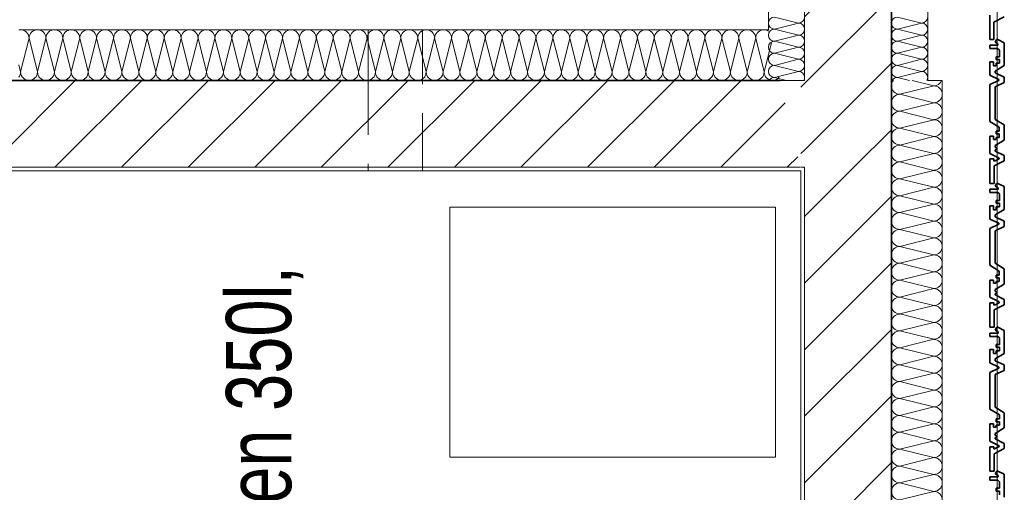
# Model space of a CAD drawing. Header units: metres. Extents: x -177922 to 5550634, y -507967 to 368279.
# Tile 94 of 125: x 3710461 to 3713180, y -54941 to -53636. Entities that reach past the tile are written whole.
import ezdxf

# ---------------------------------------------------------------- set-up
doc = ezdxf.new("R2010")
doc.units = ezdxf.units.M
doc.header["$LTSCALE"] = 0.05
doc.header["$PDSIZE"] = 0.8
doc.linetypes.add('Strichlinie_ eng', pattern=[4600, 3000, -1600])
for name, color, linetype in [('A_1_Bauteilschraffuren', 7, 'Continuous'), ('A_1_Fassaden', 7, 'Continuous'), ('A_1_Wände_Außen', 7, 'Continuous'), ('A_2_Möblierung', 7, 'Continuous'), ('A_4_Text', 7, 'Continuous'), ('A_4_Umgrenzung_Raumlegende', 7, 'Continuous')]:
    doc.layers.add(name, color=color, linetype=linetype)
doc.styles.add('ERSTELLTER_STIL_8', font='txt')
pattern_1 = [(0, (3733493.5, -38278.93), (0, 173.2051), [0, -100]), (0, (3733543.5, -38192.32), (0, 173.2051), [0, -100])]
pattern_2 = [(45, (3733493.5, -38278.93), (-91.9239, 91.9239), [])]

# ---------------------------------------------------------------- blocks, each defined once
blk = doc.blocks.new('*X106', base_point=(3733493.5, -38278.9))
at = {"layer": 'A_1_Bauteilschraffuren', "color": 253, "linetype": 'Continuous', "lineweight": 13}
for p, q in [((3712985.2, -53818.9), (3712925.2, -53803.9)), ((3712985.2, -53818.9), (3712891.8, -53842.3)), ((3712985.2, -53865.6), (3712891.8, -53842.3)), ((3712985.2, -53865.6), (3712891.8, -53888.9)), ((3712985.2, -53912.3), (3712891.8, -53888.9)), ((3712985.2, -53912.3), (3712891.8, -53935.6)), ((3712985.2, -53958.9), (3712891.8, -53935.6)), ((3712985.2, -53958.9), (3712891.8, -53982.3)), ((3712985.2, -54005.6), (3712891.8, -53982.3)), ((3712985.2, -54005.6), (3712891.8, -54028.9)), ((3712985.2, -54052.3), (3712891.8, -54028.9)), ((3712985.2, -54052.3), (3712891.8, -54075.6)), ((3712985.2, -54098.9), (3712891.8, -54075.6)), ((3712985.2, -54098.9), (3712891.8, -54122.3)), ((3712985.2, -54145.6), (3712891.8, -54122.3)), ((3712985.2, -54145.6), (3712891.8, -54168.9)), ((3712985.2, -54192.3), (3712891.8, -54168.9)), ((3712985.2, -54192.3), (3712891.8, -54215.6)), ((3712985.2, -54238.9), (3712891.8, -54215.6)), ((3712985.2, -54238.9), (3712891.8, -54262.3)), ((3712985.2, -54285.6), (3712891.8, -54262.3)), ((3712985.2, -54285.6), (3712891.8, -54308.9)), ((3712985.2, -54332.3), (3712891.8, -54308.9)), ((3712985.2, -54332.3), (3712891.8, -54355.6)), ((3712985.2, -54378.9), (3712891.8, -54355.6)), ((3712985.2, -54378.9), (3712891.8, -54402.3)), ((3712985.2, -54425.6), (3712891.8, -54402.3)), ((3712985.2, -54425.6), (3712891.8, -54448.9)), ((3712985.2, -54472.3), (3712891.8, -54448.9)), ((3712985.2, -54472.3), (3712891.8, -54495.6)), ((3712985.2, -54518.9), (3712891.8, -54495.6)), ((3712985.2, -54518.9), (3712891.8, -54542.3)), ((3712985.2, -54565.6), (3712891.8, -54542.3)), ((3712985.2, -54565.6), (3712891.8, -54588.9)), ((3712985.2, -54612.3), (3712891.8, -54588.9)), ((3712985.2, -54612.3), (3712891.8, -54635.6)), ((3712985.2, -54658.9), (3712891.8, -54635.6)), ((3712985.2, -54658.9), (3712891.8, -54682.3)), ((3712985.2, -54705.6), (3712891.8, -54682.3)), ((3712985.2, -54705.6), (3712891.8, -54728.9)), ((3712985.2, -54752.3), (3712891.8, -54728.9)), ((3712985.2, -54752.3), (3712891.8, -54775.6)), ((3712985.2, -54798.9), (3712891.8, -54775.6)), ((3712985.2, -54798.9), (3712891.8, -54822.3)), ((3712985.2, -54845.6), (3712891.8, -54822.3)), ((3712985.2, -54845.6), (3712891.8, -54868.9)), ((3712985.2, -54892.3), (3712891.8, -54868.9)), ((3712985.2, -54892.3), (3712891.8, -54915.6)), ((3712985.2, -54938.9), (3712891.8, -54915.6)), ((3712985.2, -54938.9), (3712891.8, -54962.3))]:
    blk.add_line(p, q, dxfattribs=at)
for centre, start, end in [((3712891.8, -53818.9), 139.9948, 180), ((3712985.2, -53795.6), 270, 339.0752), ((3712891.8, -53818.9), 180, 270), ((3712985.2, -53842.3), 0, 90), ((3712891.8, -53865.6), 90, 180), ((3712985.2, -53842.3), 270, 0), ((3712891.8, -53865.6), 180, 270), ((3712891.8, -53912.3), 90, 180), ((3712985.2, -53888.9), 0, 90), ((3712985.2, -53888.9), 270, 0), ((3712891.8, -53912.3), 180, 270), ((3712985.2, -53935.6), 0, 90), ((3712891.8, -53958.9), 90, 180), ((3712985.2, -53935.6), 270, 0), ((3712891.8, -53958.9), 180, 270), ((3712985.2, -53982.3), 0, 90), ((3712891.8, -54005.6), 90, 180), ((3712985.2, -53982.3), 270, 0), ((3712891.8, -54005.6), 180, 270), ((3712985.2, -54028.9), 0, 90), ((3712891.8, -54052.3), 90, 180), ((3712891.8, -54052.3), 180, 270), ((3712985.2, -54028.9), 270, 0), ((3712985.2, -54075.6), 0, 90), ((3712891.8, -54098.9), 90, 180), ((3712985.2, -54075.6), 270, 0), ((3712891.8, -54098.9), 180, 270), ((3712985.2, -54122.3), 0, 90), ((3712891.8, -54145.6), 90, 180), ((3712985.2, -54122.3), 270, 0), ((3712891.8, -54145.6), 180, 270), ((3712985.2, -54168.9), 0, 90), ((3712891.8, -54192.3), 90, 180), ((3712985.2, -54168.9), 270, 0), ((3712891.8, -54192.3), 180, 270), ((3712891.8, -54238.9), 90, 180), ((3712985.2, -54215.6), 0, 90), ((3712985.2, -54215.6), 270, 0), ((3712891.8, -54238.9), 180, 270), ((3712985.2, -54262.3), 0, 90), ((3712891.8, -54285.6), 90, 180), ((3712985.2, -54262.3), 270, 0), ((3712891.8, -54285.6), 180, 270), ((3712985.2, -54308.9), 0, 90), ((3712891.8, -54332.3), 90, 180), ((3712985.2, -54308.9), 270, 0), ((3712891.8, -54332.3), 180, 270), ((3712985.2, -54355.6), 0, 90), ((3712891.8, -54378.9), 90, 180), ((3712891.8, -54378.9), 180, 270), ((3712985.2, -54355.6), 270, 0), ((3712985.2, -54402.3), 0, 90), ((3712891.8, -54425.6), 90, 180), ((3712985.2, -54402.3), 270, 0), ((3712891.8, -54425.6), 180, 270), ((3712985.2, -54448.9), 0, 90), ((3712891.8, -54472.3), 90, 180), ((3712985.2, -54448.9), 270, 0), ((3712891.8, -54472.3), 180, 270), ((3712985.2, -54495.6), 0, 90), ((3712891.8, -54518.9), 90, 180), ((3712985.2, -54495.6), 270, 0), ((3712891.8, -54518.9), 180, 270), ((3712891.8, -54565.6), 90, 180), ((3712985.2, -54542.3), 0, 90), ((3712985.2, -54542.3), 270, 0), ((3712891.8, -54565.6), 180, 270), ((3712985.2, -54588.9), 0, 90), ((3712891.8, -54612.3), 90, 180), ((3712985.2, -54588.9), 270, 0), ((3712891.8, -54612.3), 180, 270), ((3712985.2, -54635.6), 0, 90), ((3712891.8, -54658.9), 90, 180), ((3712985.2, -54635.6), 270, 0), ((3712891.8, -54658.9), 180, 270), ((3712985.2, -54682.3), 0, 90), ((3712891.8, -54705.6), 90, 180), ((3712891.8, -54705.6), 180, 270), ((3712985.2, -54682.3), 270, 0), ((3712985.2, -54728.9), 0, 90), ((3712891.8, -54752.3), 90, 180), ((3712985.2, -54728.9), 270, 0), ((3712891.8, -54752.3), 180, 270), ((3712985.2, -54775.6), 0, 90), ((3712891.8, -54798.9), 90, 180), ((3712985.2, -54775.6), 270, 0), ((3712891.8, -54798.9), 180, 270), ((3712985.2, -54822.3), 0, 90), ((3712891.8, -54845.6), 90, 180), ((3712985.2, -54822.3), 270, 0), ((3712891.8, -54845.6), 180, 270), ((3712891.8, -54892.3), 90, 180), ((3712985.2, -54868.9), 0, 90), ((3712985.2, -54868.9), 270, 0), ((3712891.8, -54892.3), 180, 270), ((3712985.2, -54915.6), 0, 90), ((3712891.8, -54938.9), 90, 180), ((3712985.2, -54915.6), 270, 0), ((3712891.8, -54938.9), 180, 270), ((3712985.2, -54962.3), 0, 90)]:
    blk.add_arc(centre, 23.3, start, end, dxfattribs=at)
blk = doc.blocks.new('*X108', base_point=(3733493.5, -38278.9))
at = {"layer": 'A_1_Bauteilschraffuren', "color": 253, "linetype": 'Continuous', "lineweight": 13}
for p, q in [((3710486.8, -53687.3), (3710463.5, -53780.6)), ((3710486.8, -53687.3), (3710510.2, -53780.6)), ((3710533.5, -53687.3), (3710510.2, -53780.6)), ((3710533.5, -53687.3), (3710556.8, -53780.6)), ((3710580.2, -53687.3), (3710556.8, -53780.6)), ((3710580.2, -53687.3), (3710603.5, -53780.6)), ((3710626.8, -53687.3), (3710603.5, -53780.6)), ((3710626.8, -53687.3), (3710650.2, -53780.6)), ((3710673.5, -53687.3), (3710650.2, -53780.6)), ((3710673.5, -53687.3), (3710696.8, -53780.6)), ((3710720.2, -53687.3), (3710696.8, -53780.6)), ((3710720.2, -53687.3), (3710743.5, -53780.6)), ((3710766.8, -53687.3), (3710743.5, -53780.6)), ((3710766.8, -53687.3), (3710790.2, -53780.6)), ((3710813.5, -53687.3), (3710790.2, -53780.6)), ((3710813.5, -53687.3), (3710836.8, -53780.6)), ((3710860.2, -53687.3), (3710836.8, -53780.6)), ((3710860.2, -53687.3), (3710883.5, -53780.6)), ((3710906.8, -53687.3), (3710883.5, -53780.6)), ((3710906.8, -53687.3), (3710930.2, -53780.6)), ((3710953.5, -53687.3), (3710930.2, -53780.6)), ((3710953.5, -53687.3), (3710976.8, -53780.6)), ((3711000.2, -53687.3), (3710976.8, -53780.6)), ((3711000.2, -53687.3), (3711023.5, -53780.6)), ((3711046.8, -53687.3), (3711023.5, -53780.6)), ((3711046.8, -53687.3), (3711070.2, -53780.6)), ((3711093.5, -53687.3), (3711070.2, -53780.6)), ((3711093.5, -53687.3), (3711116.8, -53780.6)), ((3711140.2, -53687.3), (3711116.8, -53780.6)), ((3711140.2, -53687.3), (3711163.5, -53780.6)), ((3711186.8, -53687.3), (3711163.5, -53780.6)), ((3711186.8, -53687.3), (3711210.2, -53780.6)), ((3711233.5, -53687.3), (3711210.2, -53780.6)), ((3711233.5, -53687.3), (3711256.8, -53780.6)), ((3711280.2, -53687.3), (3711256.8, -53780.6)), ((3711280.2, -53687.3), (3711303.5, -53780.6)), ((3711326.8, -53687.3), (3711303.5, -53780.6)), ((3711326.8, -53687.3), (3711350.2, -53780.6)), ((3711373.5, -53687.3), (3711350.2, -53780.6)), ((3711373.5, -53687.3), (3711396.8, -53780.6)), ((3711420.2, -53687.3), (3711396.8, -53780.6)), ((3711420.2, -53687.3), (3711443.5, -53780.6)), ((3711466.8, -53687.3), (3711443.5, -53780.6)), ((3711466.8, -53687.3), (3711490.2, -53780.6)), ((3711513.5, -53687.3), (3711490.2, -53780.6)), ((3711513.5, -53687.3), (3711536.8, -53780.6)), ((3711560.2, -53687.3), (3711536.8, -53780.6)), ((3711560.2, -53687.3), (3711583.5, -53780.6)), ((3711606.8, -53687.3), (3711583.5, -53780.6)), ((3711606.8, -53687.3), (3711630.2, -53780.6)), ((3711653.5, -53687.3), (3711630.2, -53780.6)), ((3711653.5, -53687.3), (3711676.8, -53780.6)), ((3711700.2, -53687.3), (3711676.8, -53780.6)), ((3711700.2, -53687.3), (3711723.5, -53780.6)), ((3711746.8, -53687.3), (3711723.5, -53780.6)), ((3711746.8, -53687.3), (3711770.2, -53780.6)), ((3711793.5, -53687.3), (3711770.2, -53780.6)), ((3711793.5, -53687.3), (3711816.8, -53780.6)), ((3711840.2, -53687.3), (3711816.8, -53780.6)), ((3711840.2, -53687.3), (3711863.5, -53780.6)), ((3711886.8, -53687.3), (3711863.5, -53780.6)), ((3711886.8, -53687.3), (3711910.2, -53780.6)), ((3711933.5, -53687.3), (3711910.2, -53780.6)), ((3711933.5, -53687.3), (3711956.8, -53780.6)), ((3711980.2, -53687.3), (3711956.8, -53780.6)), ((3711980.2, -53687.3), (3712003.5, -53780.6)), ((3712026.8, -53687.3), (3712003.5, -53780.6)), ((3712026.8, -53687.3), (3712050.2, -53780.6)), ((3712073.5, -53687.3), (3712050.2, -53780.6)), ((3712073.5, -53687.3), (3712096.8, -53780.6)), ((3712120.2, -53687.3), (3712096.8, -53780.6)), ((3712120.2, -53687.3), (3712143.5, -53780.6)), ((3712166.8, -53687.3), (3712143.5, -53780.6)), ((3712166.8, -53687.3), (3712190.2, -53780.6)), ((3712213.5, -53687.3), (3712190.2, -53780.6)), ((3712213.5, -53687.3), (3712236.8, -53780.6)), ((3712260.2, -53687.3), (3712236.8, -53780.6)), ((3712260.2, -53687.3), (3712283.5, -53780.6)), ((3712306.8, -53687.3), (3712283.5, -53780.6)), ((3712306.8, -53687.3), (3712330.2, -53780.6)), ((3712353.5, -53687.3), (3712330.2, -53780.6)), ((3712353.5, -53687.3), (3712376.8, -53780.6)), ((3712400.2, -53687.3), (3712376.8, -53780.6)), ((3712400.2, -53687.3), (3712423.5, -53780.6)), ((3712446.8, -53687.3), (3712423.5, -53780.6)), ((3712446.8, -53687.3), (3712470.2, -53780.6)), ((3712493.5, -53687.3), (3712470.2, -53780.6)), ((3712493.5, -53687.3), (3712516.8, -53780.6)), ((3712536.9, -53700.3), (3712516.8, -53780.6)), ((3710458.5, -53760.6), (3710463.5, -53780.6))]:
    blk.add_line(p, q, dxfattribs=at)
for centre, start, end in [((3710463.5, -53687.3), 90, 102.3736), ((3710463.5, -53687.3), 0, 90), ((3710510.2, -53687.3), 90, 180), ((3710510.2, -53687.3), 0, 90), ((3710556.8, -53687.3), 90, 180), ((3710556.8, -53687.3), 0, 90), ((3710603.5, -53687.3), 90, 180), ((3710603.5, -53687.3), 0, 90), ((3710650.2, -53687.3), 90, 180), ((3710650.2, -53687.3), 0, 90), ((3710696.8, -53687.3), 90, 180), ((3710696.8, -53687.3), 0, 90), ((3710743.5, -53687.3), 90, 180), ((3710743.5, -53687.3), 0, 90), ((3710790.2, -53687.3), 90, 180), ((3710790.2, -53687.3), 0, 90), ((3710836.8, -53687.3), 90, 180), ((3710836.8, -53687.3), 0, 90), ((3710883.5, -53687.3), 90, 180), ((3710883.5, -53687.3), 0, 90), ((3710930.2, -53687.3), 90, 180), ((3710930.2, -53687.3), 0, 90), ((3710976.8, -53687.3), 90, 180), ((3710976.8, -53687.3), 0, 90), ((3711023.5, -53687.3), 90, 180), ((3711023.5, -53687.3), 0, 90), ((3711070.2, -53687.3), 90, 180), ((3711070.2, -53687.3), 0, 90), ((3711116.8, -53687.3), 90, 180), ((3711116.8, -53687.3), 0, 90), ((3711163.5, -53687.3), 90, 180), ((3711163.5, -53687.3), 0, 90), ((3711210.2, -53687.3), 90, 180), ((3711210.2, -53687.3), 0, 90), ((3711256.8, -53687.3), 90, 180), ((3711256.8, -53687.3), 0, 90), ((3711303.5, -53687.3), 90, 180), ((3711303.5, -53687.3), 0, 90), ((3711350.2, -53687.3), 90, 180), ((3711350.2, -53687.3), 0, 90), ((3711396.8, -53687.3), 90, 180), ((3711396.8, -53687.3), 0, 90), ((3711443.5, -53687.3), 90, 180), ((3711443.5, -53687.3), 0, 90), ((3711490.2, -53687.3), 90, 180), ((3711490.2, -53687.3), 0, 90), ((3711536.8, -53687.3), 90, 180), ((3711536.8, -53687.3), 0, 90), ((3711583.5, -53687.3), 90, 180), ((3711583.5, -53687.3), 0, 90), ((3711630.2, -53687.3), 90, 180), ((3711630.2, -53687.3), 0, 90), ((3711676.8, -53687.3), 90, 180), ((3711676.8, -53687.3), 0, 90), ((3711723.5, -53687.3), 90, 180), ((3711723.5, -53687.3), 0, 90), ((3711770.2, -53687.3), 90, 180), ((3711770.2, -53687.3), 0, 90), ((3711816.8, -53687.3), 90, 180), ((3711816.8, -53687.3), 0, 90), ((3711863.5, -53687.3), 90, 180), ((3711863.5, -53687.3), 0, 90), ((3711910.2, -53687.3), 90, 180), ((3711910.2, -53687.3), 0, 90), ((3711956.8, -53687.3), 90, 180), ((3711956.8, -53687.3), 0, 90), ((3712003.5, -53687.3), 90, 180), ((3712003.5, -53687.3), 0, 90), ((3712050.2, -53687.3), 90, 180), ((3712050.2, -53687.3), 0, 90), ((3712096.8, -53687.3), 90, 180), ((3712096.8, -53687.3), 0, 90), ((3712143.5, -53687.3), 90, 180), ((3712143.5, -53687.3), 0, 90), ((3712190.2, -53687.3), 90, 180), ((3712190.2, -53687.3), 0, 90), ((3712236.8, -53687.3), 90, 180), ((3712236.8, -53687.3), 0, 90), ((3712283.5, -53687.3), 90, 180), ((3712283.5, -53687.3), 0, 90), ((3712330.2, -53687.3), 90, 180), ((3712330.2, -53687.3), 0, 90), ((3712376.8, -53687.3), 90, 180), ((3712376.8, -53687.3), 0, 90), ((3712423.5, -53687.3), 90, 180), ((3712423.5, -53687.3), 0, 90), ((3712470.2, -53687.3), 90, 180), ((3712470.2, -53687.3), 0, 90), ((3712516.8, -53687.3), 90, 180), ((3712516.8, -53687.3), 57.5921, 90), ((3710440.2, -53780.6), 321.7868, 0), ((3710486.8, -53780.6), 180, 270), ((3710486.8, -53780.6), 270, 0), ((3710533.5, -53780.6), 180, 270), ((3710533.5, -53780.6), 270, 0), ((3710580.2, -53780.6), 180, 270), ((3710580.2, -53780.6), 270, 0), ((3710626.8, -53780.6), 180, 270), ((3710626.8, -53780.6), 270, 0), ((3710673.5, -53780.6), 180, 270), ((3710673.5, -53780.6), 270, 0), ((3710720.2, -53780.6), 180, 270), ((3710720.2, -53780.6), 270, 0), ((3710766.8, -53780.6), 180, 270), ((3710766.8, -53780.6), 270, 0), ((3710813.5, -53780.6), 180, 270), ((3710813.5, -53780.6), 270, 0), ((3710860.2, -53780.6), 180, 270), ((3710860.2, -53780.6), 270, 0), ((3710906.8, -53780.6), 180, 270), ((3710906.8, -53780.6), 270, 0), ((3710953.5, -53780.6), 180, 270), ((3710953.5, -53780.6), 270, 0), ((3711000.2, -53780.6), 180, 270), ((3711000.2, -53780.6), 270, 0), ((3711046.8, -53780.6), 180, 270), ((3711046.8, -53780.6), 270, 0), ((3711093.5, -53780.6), 180, 270), ((3711093.5, -53780.6), 270, 0), ((3711140.2, -53780.6), 180, 270), ((3711140.2, -53780.6), 270, 0), ((3711186.8, -53780.6), 180, 270), ((3711186.8, -53780.6), 270, 0), ((3711233.5, -53780.6), 180, 270), ((3711233.5, -53780.6), 270, 0), ((3711280.2, -53780.6), 180, 270), ((3711280.2, -53780.6), 270, 0), ((3711326.8, -53780.6), 180, 270), ((3711326.8, -53780.6), 270, 0), ((3711373.5, -53780.6), 180, 270), ((3711373.5, -53780.6), 270, 0), ((3711420.2, -53780.6), 180, 270), ((3711420.2, -53780.6), 270, 0), ((3711466.8, -53780.6), 180, 270), ((3711466.8, -53780.6), 270, 0), ((3711513.5, -53780.6), 180, 270), ((3711513.5, -53780.6), 270, 0), ((3711560.2, -53780.6), 180, 270), ((3711560.2, -53780.6), 270, 0), ((3711606.8, -53780.6), 180, 270), ((3711606.8, -53780.6), 270, 0), ((3711653.5, -53780.6), 180, 270), ((3711653.5, -53780.6), 270, 0), ((3711700.2, -53780.6), 180, 270), ((3711700.2, -53780.6), 270, 0), ((3711746.8, -53780.6), 180, 270), ((3711746.8, -53780.6), 270, 0), ((3711793.5, -53780.6), 180, 270), ((3711793.5, -53780.6), 270, 0), ((3711840.2, -53780.6), 180, 270), ((3711840.2, -53780.6), 270, 0), ((3711886.8, -53780.6), 180, 270), ((3711886.8, -53780.6), 270, 0), ((3711933.5, -53780.6), 180, 270), ((3711933.5, -53780.6), 270, 0), ((3711980.2, -53780.6), 180, 270), ((3711980.2, -53780.6), 270, 0), ((3712026.8, -53780.6), 180, 270), ((3712026.8, -53780.6), 270, 0), ((3712073.5, -53780.6), 180, 270), ((3712073.5, -53780.6), 270, 0), ((3712120.2, -53780.6), 180, 270), ((3712120.2, -53780.6), 270, 0), ((3712166.8, -53780.6), 180, 270), ((3712166.8, -53780.6), 270, 0), ((3712213.5, -53780.6), 180, 270), ((3712213.5, -53780.6), 270, 0), ((3712260.2, -53780.6), 180, 270), ((3712260.2, -53780.6), 270, 0), ((3712306.8, -53780.6), 180, 270), ((3712306.8, -53780.6), 270, 0), ((3712353.5, -53780.6), 180, 270), ((3712353.5, -53780.6), 270, 0), ((3712400.2, -53780.6), 180, 270), ((3712400.2, -53780.6), 270, 0), ((3712446.8, -53780.6), 180, 270), ((3712446.8, -53780.6), 270, 0), ((3712493.5, -53780.6), 180, 270), ((3712493.5, -53780.6), 270, 0), ((3712540.2, -53780.6), 180, 270), ((3712540.2, -53780.6), 270, 322.5708)]:
    blk.add_arc(centre, 23.3, start, end, dxfattribs=at)
blk = doc.blocks.new('*X120', base_point=(3733493.5, -38278.9))
at = {"layer": 'A_1_Bauteilschraffuren', "color": 253, "linetype": 'Continuous', "lineweight": 13}
for p, q in [((3712951.8, -53645.6), (3712885.2, -53628.9)), ((3712951.8, -53645.6), (3712885.2, -53662.3)), ((3712951.8, -53678.9), (3712885.2, -53662.3)), ((3712951.8, -53678.9), (3712885.2, -53695.6)), ((3712951.8, -53712.3), (3712885.2, -53695.6)), ((3712951.8, -53712.3), (3712885.2, -53728.9)), ((3712951.8, -53745.6), (3712885.2, -53728.9)), ((3712951.8, -53745.6), (3712885.2, -53762.3)), ((3712951.8, -53778.9), (3712885.2, -53762.3)), ((3712951.8, -53778.9), (3712885.2, -53795.6)), ((3712918.5, -53803.9), (3712885.2, -53795.6))]:
    blk.add_line(p, q, dxfattribs=at)
for centre, start, end in [((3712885.2, -53645.6), 90, 180), ((3712885.2, -53645.6), 180, 270), ((3712951.8, -53628.9), 270, 0), ((3712951.8, -53662.3), 0, 90), ((3712885.2, -53678.9), 90, 180), ((3712951.8, -53662.3), 270, 0), ((3712885.2, -53678.9), 180, 270), ((3712885.2, -53712.3), 90, 180), ((3712951.8, -53695.6), 0, 90), ((3712951.8, -53695.6), 270, 0), ((3712885.2, -53712.3), 180, 270), ((3712951.8, -53728.9), 0, 90), ((3712885.2, -53745.6), 90, 180), ((3712885.2, -53745.6), 180, 270), ((3712951.8, -53728.9), 270, 0), ((3712951.8, -53762.3), 0, 90), ((3712885.2, -53778.9), 90, 180), ((3712885.2, -53778.9), 180, 270), ((3712951.8, -53762.3), 270, 0), ((3712951.8, -53795.6), 0, 90), ((3712885.2, -53812.3), 90, 149.9971), ((3712951.8, -53795.6), 330.0029, 0)]:
    blk.add_arc(centre, 16.7, start, end, dxfattribs=at)
blk = doc.blocks.new('*X121', base_point=(3733493.5, -38278.9))
at = {"layer": 'A_1_Bauteilschraffuren', "color": 253, "linetype": 'Continuous', "lineweight": 13}
for p, q in [((3712611.8, -53645.6), (3712545.2, -53628.9)), ((3712611.8, -53645.6), (3712545.2, -53662.3)), ((3712611.8, -53678.9), (3712545.2, -53662.3)), ((3712611.8, -53678.9), (3712545.2, -53695.6)), ((3712611.8, -53712.3), (3712545.2, -53695.6)), ((3712611.8, -53712.3), (3712545.2, -53728.9)), ((3712611.8, -53745.6), (3712545.2, -53728.9)), ((3712611.8, -53745.6), (3712545.2, -53762.3)), ((3712611.8, -53778.9), (3712545.2, -53762.3)), ((3712611.8, -53778.9), (3712545.2, -53795.6)), ((3712578.5, -53803.9), (3712545.2, -53795.6))]:
    blk.add_line(p, q, dxfattribs=at)
for centre, start, end in [((3712545.2, -53645.6), 90, 180), ((3712545.2, -53645.6), 180, 270), ((3712611.8, -53628.9), 270, 0), ((3712611.8, -53662.3), 0, 90), ((3712545.2, -53678.9), 90, 180), ((3712611.8, -53662.3), 270, 0), ((3712545.2, -53678.9), 180, 270), ((3712545.2, -53712.3), 90, 180), ((3712611.8, -53695.6), 0, 90), ((3712611.8, -53695.6), 270, 0), ((3712545.2, -53712.3), 180, 270), ((3712611.8, -53728.9), 0, 90), ((3712545.2, -53745.6), 90, 180), ((3712545.2, -53745.6), 180, 270), ((3712611.8, -53728.9), 270, 0), ((3712611.8, -53762.3), 0, 90), ((3712545.2, -53778.9), 90, 180), ((3712545.2, -53778.9), 180, 270), ((3712611.8, -53762.3), 270, 0), ((3712611.8, -53795.6), 0, 90), ((3712545.2, -53812.3), 90, 150), ((3712611.8, -53795.6), 330, 0)]:
    blk.add_arc(centre, 16.7, start, end, dxfattribs=at)

msp = doc.modelspace()

# ---------------------------------------------------------------- hatches: boundary and pattern name
at = {"layer": 'A_1_Bauteilschraffuren', "linetype": 'Continuous', "lineweight": 13}
h = msp.add_hatch(dxfattribs=at)
h.set_pattern_fill('MW_Kalksandstein_0006', color=253, style=0, pattern_type=2)
h.set_pattern_definition(pattern_2)
h.paths.add_polyline_path([(3712628.496, -53803.926), (3712868.496, -53803.926), (3712868.496, -51003.926), (3712628.496, -51003.926)])
h = msp.add_hatch(dxfattribs=at)
h.set_pattern_fill('MW_Kalksandstein_0006', color=253, style=0, pattern_type=2)
h.set_pattern_definition(pattern_2)
h.paths.add_polyline_path([(3710318.496, -54043.926), (3712616.189, -54043.926), (3712560.804, -53803.926), (3710318.496, -53803.926)])
h = msp.add_hatch(dxfattribs=at)
h.set_pattern_fill('MW_Kalksandstein_0006', color=253, style=0, pattern_type=2)
h.set_pattern_definition(pattern_2)
h.paths.add_polyline_path([(3712618.496, -53803.926), (3712618.496, -54043.926), (3712628.496, -54043.926), (3712628.496, -53803.926)])
h = msp.add_hatch(dxfattribs=at)
h.set_pattern_fill('MW_Kalksandstein_0006', color=253, style=0, pattern_type=2)
h.set_pattern_definition(pattern_2)
h.paths.add_polyline_path([(3712628.496, -53803.926), (3712628.496, -54043.926), (3712868.496, -54043.926), (3712868.496, -53803.926)])
h = msp.add_hatch(dxfattribs=at)
h.set_pattern_fill('Verputz_0006', color=251, style=0, pattern_type=2)
h.set_pattern_definition(pattern_1)
h.paths.add_polyline_path([(3710328.496, -54053.926), (3712618.496, -54053.926), (3712616.189, -54043.926), (3710328.496, -54043.926)])
h = msp.add_hatch(dxfattribs=at)
h.set_pattern_fill('Verputz_0006', color=251, style=0, pattern_type=2)
h.set_pattern_definition(pattern_1)
h.paths.add_polyline_path([(3712618.496, -54043.926), (3712618.496, -54053.926), (3712628.496, -54053.926), (3712628.496, -54043.926)])
h = msp.add_hatch(dxfattribs=at)
h.set_pattern_fill('Verputz_0006', color=251, style=0, pattern_type=2)
h.set_pattern_definition(pattern_1)
h.paths.add_polyline_path([(3712618.496, -54053.926), (3712618.496, -58803.926), (3712628.496, -58803.926), (3712628.496, -54053.926)])
h = msp.add_hatch(dxfattribs=at)
h.set_pattern_fill('MW_Kalksandstein_0006', color=253, style=0, pattern_type=2)
h.set_pattern_definition(pattern_2)
h.paths.add_polyline_path([(3712628.496, -54043.926), (3712628.496, -58813.926), (3712868.496, -58813.926), (3712868.496, -54043.926)])

# ---------------------------------------------------------------- linework, layer by layer
at = {"layer": 'A_1_Fassaden', "color": 7, "linetype": 'Continuous', "lineweight": 18}
for p, q in [((3713159.867, -53293.476), (3713159.91, -53690.841)), ((3713159.867, -53293.476), (3713159.91, -53690.841)), ((3713159.91, -53690.841), (3713159.952, -54088.205)), ((3713159.91, -53690.841), (3713159.952, -54088.205)), ((3713159.952, -54088.205), (3713159.994, -54485.57)), ((3713159.952, -54088.205), (3713159.994, -54485.57)), ((3713159.994, -54485.57), (3713160.037, -54882.934)), ((3713159.994, -54485.57), (3713160.037, -54882.934)), ((3713160.037, -54882.934), (3713160.079, -55280.298)), ((3713160.037, -54882.934), (3713160.079, -55280.298))]:
    msp.add_line(p, q, dxfattribs=at)
at = {"layer": 'A_1_Fassaden', "color": 7, "linetype": 'Continuous', "lineweight": 35}
for p, q in [((3713139.902, -53623.444), (3713139.91, -53690.843)), ((3713179.903, -53628.783), (3713151.57, -53642.805)), ((3713151.57, -53642.805), (3713151.575, -53690.842)), ((3713151.575, -53690.842), (3713139.91, -53690.843)), ((3713158.868, -53690.841), (3713154.931, -53698.476)), ((3713154.931, -53698.476), (3713162.603, -53703.074)), ((3713161.928, -53690.841), (3713158.868, -53690.841)), ((3713161.928, -53690.841), (3713179.911, -53699.681)), ((3713179.911, -53699.681), (3713179.917, -53763.062)), ((3713162.603, -53706.944), (3713139.911, -53706.946)), ((3713139.911, -53706.946), (3713139.912, -53716.173)), ((3713161.691, -53716.171), (3713139.912, -53716.173)), ((3713161.691, -53716.171), (3713167.048, -53720.188)), ((3713162.603, -53703.074), (3713162.603, -53706.944)), ((3713167.048, -53720.188), (3713167.05, -53738.345)), ((3713150.542, -53752.627), (3713139.916, -53752.628)), ((3713139.916, -53752.628), (3713139.92, -53789.454)), ((3713150.542, -53752.627), (3713150.543, -53763.69)), ((3713167.05, -53738.345), (3713157.408, -53738.346)), ((3713157.408, -53738.346), (3713157.408, -53745.93)), ((3713167.051, -53745.929), (3713157.408, -53745.93)), ((3713167.051, -53745.929), (3713167.052, -53755.889)), ((3713157.41, -53763.69), (3713150.543, -53763.69)), ((3713179.917, -53763.062), (3713154.608, -53778.115)), ((3713154.608, -53778.115), (3713154.609, -53783.375)), ((3713167.052, -53755.889), (3713157.41, -53755.89)), ((3713157.41, -53755.89), (3713157.41, -53763.69)), ((3713139.92, -53789.454), (3713165.232, -53801.051)), ((3713165.232, -53803.911), (3713139.923, -53815.514)), ((3713154.609, -53783.375), (3713179.921, -53794.972)), ((3713165.232, -53801.051), (3713165.232, -53803.911)), ((3713179.921, -53794.972), (3713179.922, -53809.99)), ((3713139.923, -53815.514), (3713139.934, -53917.234)), ((3713179.922, -53809.99), (3713154.613, -53821.592)), ((3713154.613, -53821.592), (3713154.623, -53911.691)), ((3713139.934, -53917.234), (3713166.253, -53933.058)), ((3713154.623, -53911.691), (3713179.935, -53926.909)), ((3713166.254, -53943.955), (3713157.481, -53943.956)), ((3713157.481, -53943.956), (3713157.482, -53951.769)), ((3713166.253, -53933.058), (3713166.254, -53943.955)), ((3713179.935, -53926.909), (3713179.939, -53968.867)), ((3713150.138, -53958.05), (3713139.938, -53958.051)), ((3713139.938, -53958.051), (3713139.943, -54005.554)), ((3713150.138, -53958.05), (3713150.139, -53966.791)), ((3713157.484, -53966.79), (3713150.139, -53966.791)), ((3713179.939, -53968.867), (3713154.63, -53984.091)), ((3713166.255, -53951.768), (3713157.482, -53951.769)), ((3713166.256, -53961.458), (3713157.483, -53961.459)), ((3713157.483, -53961.459), (3713157.484, -53966.79)), ((3713166.255, -53951.768), (3713166.256, -53961.458)), ((3713154.63, -53984.091), (3713154.631, -53988.602)), ((3713154.631, -53988.602), (3713158.772, -53990.36)), ((3713158.773, -53994.273), (3713154.632, -53996.031)), ((3713154.632, -53996.031), (3713154.632, -53999.079)), ((3713154.632, -53999.079), (3713179.944, -54011.599)), ((3713158.772, -53990.36), (3713158.773, -53994.273)), ((3713139.943, -54005.554), (3713166.049, -54018.467)), ((3713150.85, -54020.807), (3713139.945, -54020.809)), ((3713139.945, -54020.809), (3713139.952, -54088.207)), ((3713150.85, -54020.807), (3713150.851, -54026.22)), ((3713150.851, -54026.22), (3713152.777, -54027.016)), ((3713179.945, -54026.147), (3713151.612, -54040.17)), ((3713166.049, -54020.448), (3713152.777, -54027.016)), ((3713166.049, -54018.467), (3713166.049, -54020.448)), ((3713179.944, -54011.599), (3713179.945, -54026.147)), ((3713151.612, -54040.17), (3713151.617, -54088.206)), ((3713151.617, -54088.206), (3713139.952, -54088.207)), ((3713162.645, -54104.308), (3713139.954, -54104.311)), ((3713139.954, -54104.311), (3713139.955, -54113.537)), ((3713158.911, -54088.205), (3713154.973, -54095.84)), ((3713154.973, -54095.84), (3713162.645, -54100.438)), ((3713161.971, -54088.205), (3713158.911, -54088.205)), ((3713161.971, -54088.205), (3713179.953, -54097.045)), ((3713162.645, -54100.438), (3713162.645, -54104.308)), ((3713179.953, -54097.045), (3713179.96, -54160.426)), ((3713161.733, -54113.535), (3713139.955, -54113.537)), ((3713167.092, -54135.71), (3713157.45, -54135.711)), ((3713157.45, -54135.711), (3713157.451, -54143.294)), ((3713161.733, -54113.535), (3713167.09, -54117.553)), ((3713167.09, -54117.553), (3713167.092, -54135.71)), ((3713150.584, -54149.991), (3713139.959, -54149.992)), ((3713139.959, -54149.992), (3713139.963, -54186.819)), ((3713150.584, -54149.991), (3713150.585, -54161.055)), ((3713157.453, -54161.054), (3713150.585, -54161.055)), ((3713179.96, -54160.426), (3713154.651, -54175.479)), ((3713167.093, -54143.293), (3713157.451, -54143.294)), ((3713167.094, -54153.253), (3713157.452, -54153.254)), ((3713157.452, -54153.254), (3713157.453, -54161.054)), ((3713167.093, -54143.293), (3713167.094, -54153.253)), ((3713139.963, -54186.819), (3713165.274, -54198.416)), ((3713154.651, -54175.479), (3713154.651, -54180.74)), ((3713154.651, -54180.74), (3713179.963, -54192.337)), ((3713165.275, -54201.276), (3713139.965, -54212.878)), ((3713139.965, -54212.878), (3713139.976, -54314.599)), ((3713179.965, -54207.354), (3713154.655, -54218.957)), ((3713165.274, -54198.416), (3713165.275, -54201.276)), ((3713179.963, -54192.337), (3713179.965, -54207.354)), ((3713154.655, -54218.957), (3713154.665, -54309.055)), ((3713139.976, -54314.599), (3713166.295, -54330.423)), ((3713154.665, -54309.055), (3713179.977, -54324.274)), ((3713179.977, -54324.274), (3713179.982, -54366.231)), ((3713166.296, -54341.319), (3713157.523, -54341.32)), ((3713157.523, -54341.32), (3713157.524, -54349.133)), ((3713166.297, -54349.132), (3713157.524, -54349.133)), ((3713166.295, -54330.423), (3713166.296, -54341.319)), ((3713166.297, -54349.132), (3713166.298, -54358.822)), ((3713150.181, -54355.414), (3713139.981, -54355.415)), ((3713139.981, -54355.415), (3713139.986, -54402.918)), ((3713150.181, -54355.414), (3713150.181, -54364.155)), ((3713157.526, -54364.154), (3713150.181, -54364.155)), ((3713179.982, -54366.231), (3713154.673, -54381.456)), ((3713166.298, -54358.822), (3713157.525, -54358.823)), ((3713157.525, -54358.823), (3713157.526, -54364.154)), ((3713139.986, -54402.918), (3713166.092, -54415.831)), ((3713154.673, -54381.456), (3713154.673, -54385.967)), ((3713154.673, -54385.967), (3713158.815, -54387.724)), ((3713158.815, -54391.637), (3713154.674, -54393.396)), ((3713154.674, -54393.396), (3713154.674, -54396.443)), ((3713154.674, -54396.443), (3713179.986, -54408.963)), ((3713158.815, -54387.724), (3713158.815, -54391.637)), ((3713150.893, -54418.172), (3713139.987, -54418.173)), ((3713139.987, -54418.173), (3713139.994, -54485.572)), ((3713150.893, -54418.172), (3713150.893, -54423.584)), ((3713150.893, -54423.584), (3713152.82, -54424.381)), ((3713179.988, -54423.512), (3713151.655, -54437.534)), ((3713166.092, -54417.812), (3713152.82, -54424.381)), ((3713166.092, -54415.831), (3713166.092, -54417.812)), ((3713179.986, -54408.963), (3713179.988, -54423.512)), ((3713151.655, -54437.534), (3713151.66, -54485.57)), ((3713151.66, -54485.57), (3713139.994, -54485.572)), ((3713158.953, -54485.57), (3713155.015, -54493.204)), ((3713162.013, -54485.569), (3713158.953, -54485.57)), ((3713162.013, -54485.569), (3713179.995, -54494.409)), ((3713162.688, -54501.673), (3713139.996, -54501.675)), ((3713139.996, -54501.675), (3713139.997, -54510.902)), ((3713161.775, -54510.899), (3713139.997, -54510.902)), ((3713155.015, -54493.204), (3713162.687, -54497.802)), ((3713161.775, -54510.899), (3713167.133, -54514.917)), ((3713162.687, -54497.802), (3713162.688, -54501.673)), ((3713167.133, -54514.917), (3713167.135, -54533.074)), ((3713179.995, -54494.409), (3713180.002, -54557.791)), ((3713167.135, -54533.074), (3713157.492, -54533.075)), ((3713157.492, -54533.075), (3713157.493, -54540.659)), ((3713167.136, -54540.658), (3713157.493, -54540.659)), ((3713167.136, -54540.658), (3713167.137, -54550.618)), ((3713150.626, -54547.355), (3713140.001, -54547.357)), ((3713140.001, -54547.357), (3713140.005, -54584.183)), ((3713150.626, -54547.355), (3713150.627, -54558.419)), ((3713157.495, -54558.418), (3713150.627, -54558.419)), ((3713180.002, -54557.791), (3713154.693, -54572.844)), ((3713167.137, -54550.618), (3713157.494, -54550.619)), ((3713157.494, -54550.619), (3713157.495, -54558.418)), ((3713140.005, -54584.183), (3713165.317, -54595.78)), ((3713154.693, -54572.844), (3713154.694, -54578.104)), ((3713154.694, -54578.104), (3713180.005, -54589.701)), ((3713165.317, -54595.78), (3713165.317, -54598.64)), ((3713180.005, -54589.701), (3713180.007, -54604.719)), ((3713165.317, -54598.64), (3713140.008, -54610.242)), ((3713140.008, -54610.242), (3713140.019, -54711.963)), ((3713180.007, -54604.719), (3713154.698, -54616.321)), ((3713154.698, -54616.321), (3713154.707, -54706.419)), ((3713154.707, -54706.419), (3713180.02, -54721.638)), ((3713140.019, -54711.963), (3713166.338, -54727.787)), ((3713166.338, -54727.787), (3713166.339, -54738.683)), ((3713180.02, -54721.638), (3713180.024, -54763.596)), ((3713150.223, -54752.779), (3713140.023, -54752.78)), ((3713140.023, -54752.78), (3713140.028, -54800.282)), ((3713150.223, -54752.779), (3713150.224, -54761.519)), ((3713166.339, -54738.683), (3713157.566, -54738.684)), ((3713157.566, -54738.684), (3713157.567, -54746.497)), ((3713166.34, -54746.496), (3713157.567, -54746.497)), ((3713166.341, -54756.187), (3713157.568, -54756.188)), ((3713157.568, -54756.188), (3713157.568, -54761.518)), ((3713166.34, -54746.496), (3713166.341, -54756.187)), ((3713157.568, -54761.518), (3713150.224, -54761.519)), ((3713180.024, -54763.596), (3713154.715, -54778.82)), ((3713154.715, -54778.82), (3713154.716, -54783.331)), ((3713154.716, -54783.331), (3713158.857, -54785.089)), ((3713158.857, -54785.089), (3713158.857, -54789.002)), ((3713140.028, -54800.282), (3713166.134, -54813.195)), ((3713150.935, -54815.536), (3713140.03, -54815.537)), ((3713140.03, -54815.537), (3713140.037, -54882.936)), ((3713150.935, -54815.536), (3713150.936, -54820.949)), ((3713166.134, -54815.177), (3713152.862, -54821.745)), ((3713158.857, -54789.002), (3713154.716, -54790.76)), ((3713154.716, -54790.76), (3713154.717, -54793.807)), ((3713154.717, -54793.807), (3713180.029, -54806.328)), ((3713166.134, -54813.195), (3713166.134, -54815.177)), ((3713180.029, -54806.328), (3713180.03, -54820.876)), ((3713150.936, -54820.949), (3713152.862, -54821.745)), ((3713180.03, -54820.876), (3713151.697, -54834.898)), ((3713151.697, -54834.898), (3713151.702, -54882.935)), ((3713151.702, -54882.935), (3713140.037, -54882.936)), ((3713158.995, -54882.934), (3713155.058, -54890.569)), ((3713155.058, -54890.569), (3713162.73, -54895.167)), ((3713162.055, -54882.934), (3713158.995, -54882.934)), ((3713162.055, -54882.934), (3713180.038, -54891.774)), ((3713162.73, -54895.167), (3713162.73, -54899.037)), ((3713180.038, -54891.774), (3713180.044, -54955.155)), ((3713162.73, -54899.037), (3713140.038, -54899.039)), ((3713140.038, -54899.039), (3713140.039, -54908.266)), ((3713161.818, -54908.264), (3713140.039, -54908.266)), ((3713161.818, -54908.264), (3713167.175, -54912.282)), ((3713167.175, -54912.282), (3713167.177, -54930.438)), ((3713167.177, -54930.438), (3713157.535, -54930.439)), ((3713157.535, -54930.439), (3713157.536, -54938.023)), ((3713167.178, -54938.022), (3713157.536, -54938.023)), ((3713167.178, -54938.022), (3713167.179, -54947.982))]:
    msp.add_line(p, q, dxfattribs=at)
at = {"layer": 'A_1_Fassaden', "color": 7, "linetype": 'Continuous', "lineweight": 18}
for p in [(3713159.91, -53690.841), (3713159.91, -53690.841), (3713159.952, -54088.205), (3713159.952, -54088.205), (3713159.994, -54485.57), (3713159.994, -54485.57), (3713160.037, -54882.934), (3713160.037, -54882.934)]:
    msp.add_point(p, dxfattribs=at)
at = {"layer": 'A_1_Wände_Außen', "color": 7, "linetype": 'Continuous', "lineweight": 18}
for p, q in [((3712628.496, -51003.926), (3712628.496, -53803.926)), ((3710318.496, -54043.926), (3712616.189, -54043.926)), ((3712618.496, -54043.926), (3712628.496, -54043.926)), ((3712618.496, -54043.926), (3712628.496, -54043.926)), ((3712628.496, -54043.926), (3712628.496, -58813.926))]:
    msp.add_line(p, q, dxfattribs=at)
at = {"layer": 'A_1_Wände_Außen', "color": 7, "linetype": 'Continuous', "lineweight": 35}
for p, q in [((3712868.496, -53803.926), (3712868.496, -51003.926)), ((3712560.804, -53803.926), (3710318.496, -53803.926)), ((3712868.496, -54043.926), (3712868.496, -53803.926)), ((3712868.496, -58813.926), (3712868.496, -54043.926))]:
    msp.add_line(p, q, dxfattribs=at)
at = {"layer": 'A_1_Wände_Außen', "color": 7, "linetype": 'Continuous', "lineweight": 18, "flags": 128}
for points in [[(3712528.496, -50663.926), (3712528.496, -53663.926)], [(3712968.496, -53803.926), (3712968.496, -50763.926)], [(3711423.502, -53663.926), (3710458.496, -53663.926)], [(3711573.502, -53663.926), (3711423.502, -53663.926)], [(3712528.496, -53663.926), (3711573.502, -53663.926)], [(3713008.496, -59193.926), (3713008.496, -53803.926)], [(3710328.496, -54053.926), (3711423.502, -54053.926)], [(3711423.502, -54053.926), (3711573.502, -54053.926)], [(3711573.502, -54053.926), (3712618.496, -54053.926)], [(3712618.496, -54053.926), (3712618.496, -58803.926)]]:
    msp.add_lwpolyline(points, dxfattribs=at)
at = {"layer": 'A_1_Wände_Außen', "color": 7, "linetype": 'Strichlinie_ eng', "lineweight": 18, "flags": 128}
for points in [[(3711423.502, -53663.926), (3711423.502, -53803.926)], [(3711573.502, -53803.926), (3711573.502, -53663.926)], [(3711423.502, -53803.926), (3711423.502, -54043.926)], [(3711573.502, -54043.926), (3711573.502, -53803.926)], [(3711423.502, -54043.926), (3711423.502, -54053.926)], [(3711573.502, -54053.926), (3711573.502, -54043.926)]]:
    msp.add_lwpolyline(points, dxfattribs=at)
at = {"layer": 'A_1_Wände_Außen', "color": 7, "linetype": 'Continuous', "lineweight": 13, "flags": 128}
for points in [[(3712628.496, -53803.926), (3712528.496, -53803.926)], [(3712628.496, -53803.926), (3712618.496, -53803.926)], [(3713008.496, -53803.926), (3712968.496, -53803.926)]]:
    msp.add_lwpolyline(points, dxfattribs=at)
at = {"layer": 'A_2_Möblierung', "color": 9, "linetype": 'Continuous', "lineweight": 18}
msp.add_lwpolyline([(3712548.496, -54153.926), (3711648.496, -54153.926), (3711648.496, -54843.926), (3712548.496, -54843.926)], close=True, dxfattribs=at)
at = {"layer": 'A_4_Umgrenzung_Raumlegende', "color": 7, "linetype": 'Continuous', "lineweight": 13, "flags": 128}
msp.add_lwpolyline([(3712618.496, -58803.926), (3712618.496, -54053.926), (3710328.496, -54053.926), (3710328.496, -58803.926)], close=True, dxfattribs=at)

# ---------------------------------------------------------------- block references
at = {"layer": 'A_1_Wände_Außen', "color": 7, "lineweight": 25}
for name in ['*X121', '*X120', '*X108', '*X106']:
    msp.add_blockref(name, (3733493.496, -38278.926), dxfattribs=at)

# ---------------------------------------------------------------- texts
at = {"layer": 'A_4_Text', "color": 7, "linetype": 'Continuous', "lineweight": 15, "insert": (3711496.576, -56481.254), "char_height": 180, "width": 2284.98221, "attachment_point": 7, "rotation": 90, "line_spacing_factor": 0.944088, "style": 'ERSTELLTER_STIL_8'}
msp.add_mtext('\\A1;{\\pql;\\fSwis721 LtCn BT|b0|i0|c0|p0;\\W1.000000;3x Kassationstonnen 350l, B/L/H 69/90/90cm}', dxfattribs=at)

doc.saveas('drawing.dxf')
